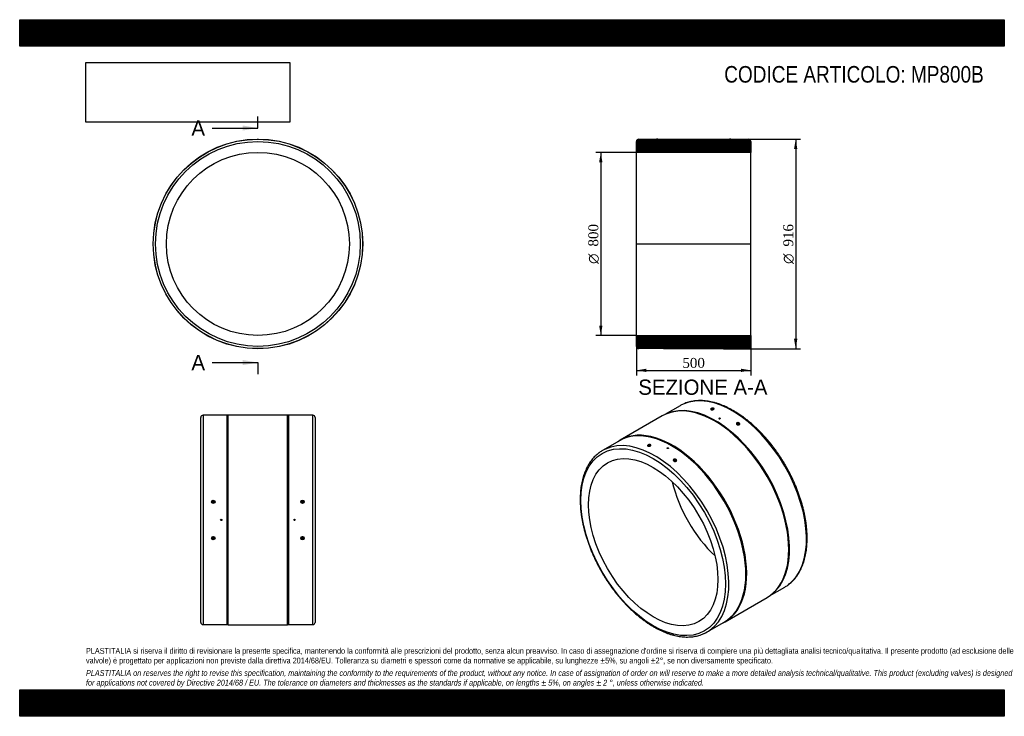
# Model space of a CAD drawing. Header units: millimetres. Extents: x 0 to 4304, y 0 to 3043.
import ezdxf
from ezdxf.enums import TextEntityAlignment as Align
from ezdxf.lldxf.tags import DXFTag

# ---------------------------------------------------------------- set-up
doc = ezdxf.new("R2010")
doc.units = ezdxf.units.MM
doc.header["$LTSCALE"] = 14.492754
for name, color, linetype in [('Default', 7, 'Continuous'), ('DV4_Default', 7, 'Continuous'), ('MP800B', 7, 'Continuous')]:
    doc.layers.add(name, color=color, linetype=linetype)
doc.styles.add('SEACAD_Solid_Edge_ANSI', font='seans.ttf')
doc.styles.add('SEACAD_Solid_Edge_ANSI1_Symbols', font='semeca1.ttf')
doc.styles.add('SEACAD_Times_New_Roman', font='times.ttf')
tags = doc.linetypes.add('CENTER2', pattern=[28.575, 19.05, -3.175, 3.175, -3.175]).pattern_tags.tags
tags[10:11] = [DXFTag(74, 4), DXFTag(75, 0), DXFTag(340, '0'), DXFTag(46, 0.0), DXFTag(50, 0.0), DXFTag(44, 0.0), DXFTag(45, 0.0)]
tags[8:9] = [DXFTag(74, 4), DXFTag(75, 0), DXFTag(340, '0'), DXFTag(46, 0.0), DXFTag(50, 0.0), DXFTag(44, 0.0), DXFTag(45, 0.0)]
tags[6:7] = [DXFTag(74, 4), DXFTag(75, 0), DXFTag(340, '0'), DXFTag(46, 0.0), DXFTag(50, 0.0), DXFTag(44, 0.0), DXFTag(45, 0.0)]
tags[4:5] = [DXFTag(74, 4), DXFTag(75, 0), DXFTag(340, '0'), DXFTag(46, 0.0), DXFTag(50, 0.0), DXFTag(44, 0.0), DXFTag(45, 0.0)]
doc.dimstyles.new('ANSImm', dxfattribs={"dimtxt": 43.478261, "dimasz": 43.478261, "dimexe": 21.73913, "dimexo": 0, "dimgap": 10.869565, "dimtad": 1, "dimdsep": 46, "dimtxsty": 'SEACAD_Times_New_Roman', "dimblk1": '_SE_FILLED', "dimblk2": '_SE_FILLED', "dimsah": 1, "dimcen": 21.73913, "dimazin": 0, "dimtfac": 0.85, "dimtdec": 3, "dimtofl": 0, "dimtmove": 0, "dimatfit": 3, "dimfxl": 1, "dimarcsym": 0})
picture_1 = doc.add_image_def('image1.jpg', size_in_pixel=(4302, 1260))

# ---------------------------------------------------------------- blocks, each defined once
blk = doc.blocks.new('SE')
at = {"layer": 'MP800B', "color": 7, "linetype": 'Continuous'}
for p, q in [((1038.4, 2521.6), (1044.4, 2521.6)), ((1038.4, 2521.6), (1038.4, 2521.4)), ((1044.4, 2521.4), (1044.4, 2521.6))]:
    blk.add_line(p, q, dxfattribs=at)
for radius in [458, 457.5, 447.5, 400]:
    blk.add_circle((1041.4, 2063.9), radius, dxfattribs=at)
blk = doc.blocks.new('SE1')
at = {"layer": 'MP800B', "color": 7, "linetype": 'Continuous'}
for p, q in [((2887.3, 1357), (2820.2, 1318.3)), ((3026.5, 1339.7), (3026.5, 1339.2)), ((3030.5, 1339.7), (3030.4, 1340.2)), ((2809.3, 1312.6), (2625.4, 1206.4)), ((2829.8, 1322.5), (2826, 1320.9)), ((3056.5, 1301.9), (3056.5, 1301.7)), ((3062.5, 1301.7), (3062.5, 1301.9)), ((3138, 1275.9), (3137.6, 1273.5)), ((3141.6, 1272.9), (3142, 1275.2)), ((2622.1, 1203.9), (2547.9, 1161.1)), ((2750.7, 1180.5), (2750.8, 1180)), ((2754.7, 1180.5), (2754.7, 1181)), ((2830.2, 1171.2), (2830.2, 1171.1)), ((2836.2, 1171.1), (2836.2, 1171.2)), ((2862.3, 1116.7), (2861.9, 1114.3)), ((2865.8, 1113.7), (2866.2, 1116)), ((3277.7, 525.9), (3344.8, 564.6)), ((3083.4, 413.1), (3267.3, 519.3)), ((3282.9, 529.6), (3286.2, 532.1)), ((3005.4, 368.7), (3079.6, 411.5))]:
    blk.add_line(p, q, dxfattribs=at)
for centre, major_axis, ratio, start_param, end_param in [((3116.1, 960.8), (228.8, -396.2), 0.57735, 0.05691, 3.086556), ((3038.3, 915.9), (229, -396.6), 0.57735, 0, 3.141593), ((3041.8, 918), (228.8, -396.2), 0.57735, 0.07077, 3.070823), ((3116.1, 960.8), (228.8, -396.2), 0.57735, 3.086556, 3.141593), ((3028.5, 1340), (-1.98, -0.28), 0.468323, 2.282914, 6.283185), ((3028.5, 1340), (-1.98, -0.28), 0.468323, 0, 0.66184), ((2854.4, 809.8), (229, -396.6), 0.57735, 0, 3.188324), ((2850.9, 807.7), (228.8, -396.2), 0.57735, 0, 3.141593), ((2776.6, 764.9), (-228.8, 396.2), 0.57735, 3.194855, 6.230344), ((2776.6, 764.9), (-228.8, 396.2), 0.57735, 6.230344, 6.283185), ((2752.7, 1180.8), (1.98, 0.28), 0.468323, 0, 3.786323), ((2752.7, 1180.8), (1.98, 0.28), 0.468323, 5.576924, 6.283185), ((2776.6, 764.9), (-228.8, 396.2), 0.57735, 0, 0.057791), ((3123.1, 964.9), (200, -346.4), 0.57735, 4.225694, 5.199084), ((3116.1, 960.8), (228.8, -396.2), 0.57735, 0, 0.05691), ((2854.4, 809.8), (229, -396.6), 0.57735, 6.236454, 6.283185), ((2776.6, 764.9), (-228.8, 396.2), 0.57735, 3.085287, 3.194855)]:
    blk.add_ellipse(centre, major_axis=major_axis, ratio=ratio, start_param=start_param, end_param=end_param, dxfattribs=at)
for centre, major_axis, ratio in [((3059.5, 1301.9), (-3, 0), 0.57735), ((3140, 1275.6), (1.97, -0.33), 0.668835), ((2769.6, 760.8), (223.7, -387.5), 0.57735), ((2769.6, 760.8), (200, -346.4), 0.57735), ((2833.2, 1171.2), (3, 0), 0.57735), ((2864.2, 1116.3), (-1.97, 0.33), 0.668835)]:
    blk.add_ellipse(centre, major_axis=major_axis, ratio=ratio, dxfattribs=at)
for points, knots in [([(3358, 573.2), (3358.8, 573.8), (3362.3, 576.2), (3368.8, 581.5), (3376.8, 588.7), (3384.5, 596.7), (3391.7, 605.2), (3398.4, 614.2), (3404.8, 623.8), (3410.6, 634), (3416, 644.7), (3421, 655.8), (3425.4, 667.5), (3429.3, 679.6), (3432.8, 692.2), (3435.7, 705.3), (3438.1, 718.7), (3440, 732.5), (3441.4, 746.7), (3442.2, 761.2), (3442.6, 776), (3442.4, 791.1), (3441.7, 806.4), (3440.4, 822), (3438.7, 837.9), (3436.5, 853.9), (3433.7, 870), (3430.4, 886.4), (3426.7, 902.8), (3422.4, 919.3), (3417.7, 935.9), (3412.5, 952.5), (3406.8, 969.1), (3400.7, 985.7), (3394.2, 1002.3), (3387.1, 1018.8), (3379.7, 1035.2), (3371.9, 1051.5), (3363.6, 1067.7), (3355, 1083.7), (3346, 1099.5), (3336.6, 1115), (3326.9, 1130.4), (3316.8, 1145.4), (3306.5, 1160.2), (3295.8, 1174.7), (3284.9, 1188.8), (3273.6, 1202.6), (3262.2, 1216), (3250.5, 1229), (3238.6, 1241.5), (3226.5, 1253.7), (3214.2, 1265.3), (3201.8, 1276.5), (3189.2, 1287.2), (3176.5, 1297.4), (3163.7, 1307.1), (3150.8, 1316.2), (3137.9, 1324.7), (3124.9, 1332.7), (3111.9, 1340.1), (3098.9, 1346.9), (3085.9, 1353), (3073, 1358.6), (3060.1, 1363.5), (3047.3, 1367.8), (3034.6, 1371.4), (3022, 1374.3), (3009.6, 1376.6), (2997.3, 1378.2), (2985.2, 1379.2), (2973.3, 1379.5), (2961.7, 1379), (2950.3, 1378), (2939.2, 1376.2), (2928.3, 1373.8), (2917.8, 1370.8), (2908.5, 1367.4), (2903.3, 1365.1), (2900.8, 1363.9)], [0, 0, 0, 0, 0.003365, 0.016291, 0.029228, 0.042183, 0.055161, 0.068166, 0.081201, 0.094266, 0.10736, 0.120481, 0.133627, 0.146793, 0.159976, 0.173173, 0.186381, 0.199597, 0.212818, 0.226043, 0.239269, 0.252495, 0.26572, 0.278943, 0.292164, 0.305383, 0.318598, 0.331811, 0.345021, 0.358229, 0.371433, 0.384635, 0.397835, 0.411033, 0.42423, 0.437424, 0.450618, 0.46381, 0.477001, 0.490192, 0.503383, 0.516574, 0.529765, 0.542957, 0.556149, 0.569342, 0.582537, 0.595733, 0.608931, 0.622131, 0.635334, 0.648539, 0.661746, 0.674957, 0.688171, 0.701388, 0.714609, 0.727832, 0.741059, 0.754289, 0.767522, 0.780756, 0.793991, 0.807227, 0.82046, 0.833689, 0.846911, 0.860125, 0.873326, 0.886512, 0.899678, 0.912821, 0.925938, 0.939026, 0.952083, 0.965109, 0.978105, 0.991075, 1, 1, 1, 1]), ([(3033.3, 1340.8), (3032.6, 1340.4), (3030.9, 1339.7), (3028, 1339.1), (3025.1, 1339.1), (3022.6, 1339.6), (3021, 1340.6), (3020.4, 1341.9), (3021, 1343.4), (3022.7, 1344.7), (3025.2, 1345.8), (3028.1, 1346.4), (3031, 1346.4), (3033.5, 1345.9), (3035.1, 1344.9), (3035.7, 1343.5), (3035.1, 1342.1), (3034, 1341.2), (3033.3, 1340.8)], [0, 0, 0, 0, 0.062478, 0.124978, 0.187492, 0.25, 0.312507, 0.375022, 0.437517, 0.500002, 0.562487, 0.624981, 0.687494, 0.749999, 0.812509, 0.875023, 0.937521, 1, 1, 1, 1]), ([(3033.8, 1341), (3033.9, 1341), (3034.4, 1341.5), (3034.9, 1342.6), (3034.3, 1343.8), (3032.9, 1344.6), (3030.9, 1345.1), (3028.2, 1345), (3025.6, 1344.5), (3023.6, 1343.6), (3022.1, 1342.5), (3021.5, 1341.2), (3022, 1340.1), (3022.7, 1339.6), (3023, 1339.5)], [0.0454311, 0.0454311, 0.0454311, 0.0454311, 0.0541477, 0.1251483, 0.1960082, 0.2500017, 0.3039851, 0.374849, 0.445847, 0.4999989, 0.5541435, 0.6251487, 0.6960073, 0.7263062, 0.7263062, 0.7263062, 0.7263062]), ([(3057.4, 1300.5), (3057.9, 1300.2), (3058.7, 1300), (3060.3, 1300), (3061.1, 1300.2), (3062.2, 1300.8), (3062.5, 1301.3), (3062.5, 1301.7), (3062.5, 1301.7), (3062.5, 1301.7)], [0, 0, 0, 0, 0.125, 0.125, 0.25, 0.25, 0.375, 0.375, 0.3751037, 0.3751037, 0.3751037, 0.3751037]), ([(3135.1, 1274.8), (3134.4, 1275.4), (3133.3, 1276.6), (3132.8, 1278.6), (3133.4, 1280.5), (3135, 1282), (3137.5, 1282.9), (3140.5, 1283.1), (3143.4, 1282.4), (3145.9, 1281), (3147.5, 1279.2), (3148, 1277.1), (3147.4, 1275.2), (3145.8, 1273.7), (3143.3, 1272.8), (3140.3, 1272.7), (3137.4, 1273.4), (3135.8, 1274.3), (3135.1, 1274.8)], [0, 0, 0, 0, 0.062509, 0.125024, 0.187523, 0.25, 0.312477, 0.374976, 0.437487, 0.500002, 0.562517, 0.625027, 0.687525, 0.749999, 0.812478, 0.874978, 0.937491, 1, 1, 1, 1]), ([(3142.3, 1272.8), (3142.5, 1272.8), (3143.5, 1273), (3144.9, 1273.5), (3146.3, 1274.8), (3147, 1276.5), (3146.4, 1278.4), (3145, 1279.9), (3143, 1281), (3140.3, 1281.7), (3137.7, 1281.5), (3135.7, 1280.7), (3134.2, 1279.5), (3133.6, 1277.8), (3134.2, 1275.9), (3135.2, 1274.9), (3135.7, 1274.5)], [0.1758043, 0.1758043, 0.1758043, 0.1758043, 0.1958493, 0.2500019, 0.3041443, 0.3751454, 0.446006, 0.4999989, 0.5539845, 0.6248524, 0.6958483, 0.7499994, 0.8041435, 0.8751468, 0.9460107, 1, 1, 1, 1]), ([(2747, 1180.5), (2746.3, 1180.7), (2745.2, 1181.4), (2744.6, 1182.7), (2745.3, 1184.1), (2746.9, 1185.5), (2749.4, 1186.5), (2752.3, 1187.2), (2755.3, 1187.2), (2757.7, 1186.7), (2759.4, 1185.7), (2759.9, 1184.3), (2759.3, 1182.9), (2757.7, 1181.5), (2755.2, 1180.5), (2752.2, 1179.9), (2749.3, 1179.9), (2747.7, 1180.2), (2747, 1180.5)], [0, 0, 0, 0, 0.062509, 0.125024, 0.187523, 0.25, 0.312477, 0.374976, 0.437487, 0.500002, 0.562517, 0.625027, 0.687525, 0.749999, 0.812478, 0.874978, 0.937491, 1, 1, 1, 1]), ([(2758.1, 1181.8), (2758.1, 1181.8), (2758.6, 1182.3), (2759.1, 1183.4), (2758.5, 1184.6), (2757.1, 1185.4), (2755.1, 1185.8), (2752.5, 1185.8), (2749.8, 1185.3), (2747.8, 1184.4), (2746.4, 1183.3), (2745.7, 1182), (2746.2, 1181.1), (2746.5, 1180.8)], [0.2954316, 0.2954316, 0.2954316, 0.2954316, 0.3041443, 0.3751454, 0.446006, 0.4999989, 0.5539845, 0.6248524, 0.6958483, 0.7499994, 0.8041435, 0.8751468, 0.9445986, 0.9445986, 0.9445986, 0.9445986]), ([(2836.2, 1171.1), (2836.2, 1171.1), (2836.2, 1171.1), (2836.2, 1170.6), (2835.9, 1170.2), (2834.8, 1169.5), (2834, 1169.3), (2832.4, 1169.3), (2831.6, 1169.5), (2830.5, 1170.2), (2830.2, 1170.6), (2830.2, 1171.1), (2830.2, 1171.1), (2830.2, 1171.1)], [0.1248683, 0.1248683, 0.1248683, 0.1248683, 0.125, 0.125, 0.25, 0.25, 0.375, 0.375, 0.5, 0.5, 0.625, 0.625, 0.6252552, 0.6252552, 0.6252552, 0.6252552]), ([(2534.8, 1152.6), (2533.9, 1152), (2530.4, 1149.6), (2523.9, 1144.2), (2515.9, 1137), (2508.2, 1129), (2501, 1120.6), (2494.3, 1111.5), (2487.9, 1101.9), (2482.1, 1091.7), (2476.7, 1081.1), (2471.7, 1069.9), (2467.3, 1058.2), (2463.4, 1046.1), (2459.9, 1033.5), (2457, 1020.5), (2454.6, 1007), (2452.7, 993.2), (2451.3, 979.1), (2450.5, 964.6), (2450.1, 949.7), (2450.3, 934.6), (2451, 919.3), (2452.2, 903.7), (2454, 887.9), (2456.2, 871.8), (2459, 855.7), (2462.3, 839.4), (2466, 822.9), (2470.3, 806.4), (2475, 789.8), (2480.2, 773.2), (2485.8, 756.6), (2492, 740), (2498.5, 723.4), (2505.6, 706.9), (2513, 690.5), (2520.8, 674.2), (2529.1, 658), (2537.7, 642), (2546.7, 626.3), (2556.1, 610.7), (2565.8, 595.3), (2575.9, 580.3), (2586.2, 565.5), (2596.9, 551), (2607.8, 536.9), (2619.1, 523.1), (2630.5, 509.7), (2642.2, 496.7), (2654.1, 484.2), (2666.2, 472), (2678.5, 460.4), (2690.9, 449.2), (2703.5, 438.5), (2716.2, 428.3), (2729, 418.6), (2741.9, 409.5), (2754.8, 401), (2767.8, 393), (2780.8, 385.6), (2793.8, 378.8), (2806.8, 372.7), (2819.7, 367.1), (2832.6, 362.2), (2845.4, 357.9), (2858.1, 354.3), (2870.7, 351.4), (2883.1, 349.1), (2895.4, 347.5), (2907.5, 346.5), (2919.4, 346.3), (2931, 346.7), (2942.4, 347.7), (2953.5, 349.5), (2964.4, 351.9), (2974.9, 354.9), (2984.1, 358.3), (2989.2, 360.6), (2991.5, 361.6)], [0, 0, 0, 0, 0.003462, 0.016392, 0.029333, 0.042292, 0.055274, 0.068284, 0.081323, 0.094393, 0.107491, 0.120616, 0.133766, 0.146936, 0.160124, 0.173325, 0.186538, 0.199758, 0.212983, 0.226212, 0.239443, 0.252673, 0.265902, 0.27913, 0.292355, 0.305578, 0.318798, 0.332015, 0.345229, 0.358441, 0.37165, 0.384857, 0.398061, 0.411263, 0.424464, 0.437662, 0.45086, 0.464057, 0.477253, 0.490448, 0.503643, 0.516838, 0.530034, 0.543229, 0.556426, 0.569624, 0.582823, 0.596023, 0.609225, 0.62243, 0.635637, 0.648846, 0.662058, 0.675273, 0.688491, 0.701713, 0.714937, 0.728165, 0.741397, 0.754631, 0.767868, 0.781106, 0.794346, 0.807585, 0.820823, 0.834056, 0.847283, 0.860501, 0.873707, 0.886897, 0.900067, 0.913215, 0.926336, 0.939428, 0.952489, 0.965519, 0.97852, 0.991494, 1, 1, 1, 1]), ([(2869.9, 1114.6), (2869.2, 1114.2), (2867.5, 1113.6), (2864.6, 1113.5), (2861.7, 1114.2), (2859.2, 1115.5), (2857.6, 1117.4), (2857, 1119.4), (2857.6, 1121.3), (2859.3, 1122.8), (2861.8, 1123.7), (2864.7, 1123.8), (2867.6, 1123.2), (2870.1, 1121.8), (2871.7, 1120), (2872.3, 1117.9), (2871.7, 1116), (2870.5, 1115), (2869.9, 1114.6)], [0, 0, 0, 0, 0.062478, 0.124978, 0.187492, 0.25, 0.312507, 0.375022, 0.437517, 0.500002, 0.562487, 0.624981, 0.687494, 0.749999, 0.812509, 0.875023, 0.937521, 1, 1, 1, 1]), ([(2869, 1114.4), (2869.6, 1114.7), (2870.6, 1115.5), (2871.2, 1117.3), (2870.6, 1119.2), (2869.2, 1120.7), (2867.2, 1121.8), (2864.6, 1122.5), (2861.9, 1122.3), (2859.9, 1121.5), (2858.5, 1120.3), (2857.8, 1118.6), (2858.4, 1116.7), (2859.7, 1115.4), (2860.7, 1114.7), (2861.2, 1114.5)], [0, 0, 0, 0, 0.0541477, 0.1251483, 0.1960083, 0.2500017, 0.3039851, 0.374849, 0.445847, 0.4999989, 0.5541435, 0.6251487, 0.6960073, 0.7499996, 0.7907872, 0.7907872, 0.7907872, 0.7907872]), ([(2867.2, 1113.7), (2867.2, 1113.7), (2867.9, 1113.9), (2868.5, 1114.1), (2869, 1114.4)], [0.94568075, 0.94568075, 0.94568075, 0.94568075, 0.9458516, 1, 1, 1, 1])]:
    blk.add_open_spline(points, degree=3, knots=knots, dxfattribs=at)
for points in [[(3056.5, 1301.7), (3056.5, 1301.3), (3056.8, 1300.8), (3057.4, 1300.5)], [(3135.7, 1274.5), (3136.1, 1274.2), (3136.5, 1273.9), (3137, 1273.7)]]:
    blk.add_open_spline(points, degree=3, dxfattribs=at)
blk = doc.blocks.new('SE2')
at = {"layer": 'MP800B', "color": 7, "linetype": 'Continuous'}
for p, q in [((791.4, 410.4), (791.4, 1305.4)), ((801.4, 1315.4), (801.4, 400.4)), ((906.4, 1315.4), (801.4, 1315.4)), ((911.4, 1315.9), (906.4, 1315.4)), ((906.4, 400.4), (906.4, 1315.4)), ((911.4, 399.9), (911.4, 1315.9)), ((1171.4, 1315.9), (911.4, 1315.9)), ((1171.4, 399.9), (1171.4, 1315.9)), ((1176.4, 1315.4), (1171.4, 1315.9)), ((1176.4, 400.4), (1176.4, 1315.4)), ((1281.4, 1315.4), (1176.4, 1315.4)), ((1281.4, 400.4), (1281.4, 1315.4)), ((1291.4, 1305.4), (1291.4, 410.4)), ((844.4, 936.7), (844.4, 934.7)), ((848.4, 934.7), (848.4, 936.7)), ((1234.4, 936.7), (1234.4, 934.7)), ((1238.4, 934.7), (1238.4, 936.7)), ((844.4, 781), (844.4, 779)), ((848.4, 779), (848.4, 781)), ((1234.4, 781), (1234.4, 779)), ((1238.4, 779), (1238.4, 781)), ((801.4, 400.4), (906.4, 400.4)), ((906.4, 400.4), (911.4, 399.9)), ((911.4, 399.9), (1171.4, 399.9)), ((1171.4, 399.9), (1176.4, 400.4)), ((1176.4, 400.4), (1281.4, 400.4))]:
    blk.add_line(p, q, dxfattribs=at)
for centre, radius in [((846.4, 937.3), 7.44), ((846.4, 937.1), 6.45), ((1236.4, 937.3), 7.44), ((1236.4, 937.1), 6.45), ((881.4, 857.9), 3), ((1201.4, 857.9), 3), ((846.4, 778.4), 7.44), ((846.4, 778.6), 6.45), ((1236.4, 778.4), 7.44), ((1236.4, 778.6), 6.45)]:
    blk.add_circle(centre, radius, dxfattribs=at)
for centre, start, end in [((801.4, 1305.4), 90, 180), ((1281.4, 1305.4), 0, 90), ((801.4, 410.4), 180, 270), ((1281.4, 410.4), 270, 0)]:
    blk.add_arc(centre, 10, start, end, dxfattribs=at)
for centre, major_axis, start_param, end_param in [((846.4, 934.7), (-6.5, 0), 3.319027, 6.090219), ((846.4, 934.7), (-2, 0), 0, 3.141593), ((1236.4, 934.7), (-6.5, 0), 3.323135, 6.097524), ((1236.4, 934.7), (2, 0), 3.141593, 6.283185), ((846.4, 781), (-6.5, 0), 0.192971, 2.964176), ((846.4, 781), (2, 0), 0, 3.141593), ((1236.4, 781), (-6.5, 0), 0.185671, 2.960062), ((1236.4, 781), (-2, 0), 3.141593, 6.283185)]:
    blk.add_ellipse(centre, major_axis=major_axis, ratio=0.984808, start_param=start_param, end_param=end_param, dxfattribs=at)
for centre in [(846.4, 936.7), (1236.4, 936.7), (846.4, 779), (1236.4, 779)]:
    blk.add_ellipse(centre, major_axis=(-2, 0), ratio=0.984808, dxfattribs=at)
blk = doc.blocks.new('SE4')
at = {"color": 7, "linetype": 'Continuous', "style": 'SEACAD_Solid_Edge_ANSI'}
blk.add_text('A', height=66.7, dxfattribs=at).set_placement((750.7, 2603.5), align=Align.TOP_LEFT)
blk = doc.blocks.new('SE5')
at = {"color": 7, "linetype": 'Continuous', "style": 'SEACAD_Solid_Edge_ANSI'}
blk.add_text('A', height=66.7, dxfattribs=at).set_placement((750.7, 1578.8), align=Align.TOP_LEFT)
blk = doc.blocks.new('SEANNOT_GROUP')
at = {"linetype": 'Continuous'}
blk.add_hatch(color=7, dxfattribs=at).paths.add_polyline_path([(974.7, 2559.1), (1041.4, 2570.2), (974.7, 2581.3)])
at = {"color": 7, "linetype": 'Continuous'}
blk.add_lwpolyline([(841.4, 2570.2), (1041.4, 2570.2)], dxfattribs=at)
blk = doc.blocks.new('SEANNOT_GROUP1')
at = {"linetype": 'Continuous'}
blk.add_hatch(color=7, dxfattribs=at).paths.add_polyline_path([(974.7, 1534.4), (1041.4, 1545.5), (974.7, 1556.6)])
at = {"color": 7, "linetype": 'Continuous'}
blk.add_lwpolyline([(841.4, 1545.5), (1041.4, 1545.5)], dxfattribs=at)
blk = doc.blocks.new('SE3')
at = {"layer": 'Default', "color": 7, "linetype": 'CENTER2'}
for p, q in [((1041.4, 2570.2), (1041.4, 2620.2)), ((1041.4, 1545.5), (1041.4, 1495.5))]:
    blk.add_line(p, q, dxfattribs=at)
at = {"layer": 'Default', "color": 7, "linetype": 'CENTER2', "const_width": 0.0001}
blk.add_lwpolyline([(1041.4, 2570.2), (1041.4, 1545.5)], dxfattribs=at)
at = {"layer": 'Default'}
for name in ['SE4', 'SEANNOT_GROUP', 'SE5', 'SEANNOT_GROUP1']:
    blk.add_blockref(name, (0, 0), dxfattribs=at)
blk = doc.blocks.new('SE6')
at = {"layer": 'MP800B', "linetype": 'Continuous'}
h = blk.add_hatch(dxfattribs=at)
h.set_pattern_fill('LINE', scale=0.629921, angle=45, style=0)
edge = h.paths.add_edge_path()
edge.add_line((3109.3, 2521.6), (3103.3, 2521.6))
edge.add_line((3103.3, 2521.6), (3103.3, 2521.4))
edge.add_line((3103.3, 2521.4), (3081.3, 2521.4))
edge.add_line((3081.3, 2521.4), (3076.3, 2521.9))
edge.add_line((3076.3, 2521.9), (2816.3, 2521.9))
edge.add_line((2816.3, 2521.9), (2811.3, 2521.4))
edge.add_line((2811.3, 2521.4), (2789.3, 2521.4))
edge.add_line((2789.3, 2521.4), (2789.3, 2521.6))
edge.add_line((2789.3, 2521.6), (2783.3, 2521.6))
edge.add_line((2783.3, 2521.6), (2783.3, 2521.4))
edge.add_line((2783.3, 2521.4), (2706.3, 2521.4))
edge.add_arc((2706.3, 2511.4), 10, 90, 180)
edge.add_line((2696.3, 2511.4), (2696.3, 2463.9))
edge.add_line((2696.3, 2463.9), (3196.3, 2463.9))
edge.add_line((3196.3, 2463.9), (3196.3, 2511.4))
edge.add_arc((3186.3, 2511.4), 10, 0, 90)
edge.add_line((3186.3, 2521.4), (3109.3, 2521.4))
edge.add_line((3109.3, 2521.4), (3109.3, 2521.6))
h = blk.add_hatch(dxfattribs=at)
h.set_pattern_fill('LINE', scale=0.629921, angle=45, style=0)
edge = h.paths.add_edge_path()
edge.add_line((3196.3, 1663.9), (2696.3, 1663.9))
edge.add_line((2696.3, 1663.9), (2696.3, 1616.4))
edge.add_arc((2706.3, 1616.4), 10, 180, 270)
edge.add_line((2706.3, 1606.4), (2811.3, 1606.4))
edge.add_line((2811.3, 1606.4), (2816.3, 1605.9))
edge.add_line((2816.3, 1605.9), (3076.3, 1605.9))
edge.add_line((3076.3, 1605.9), (3081.3, 1606.4))
edge.add_line((3081.3, 1606.4), (3186.3, 1606.4))
edge.add_arc((3186.3, 1616.4), 10, 270, 360)
edge.add_line((3196.3, 1616.4), (3196.3, 1663.9))
at = {"layer": 'DV4_Default', "color": 7, "linetype": 'CENTER2'}
blk.add_line((2694.6, 2063.9), (3198.1, 2063.9), dxfattribs=at)
at = {"layer": 'MP800B', "color": 7, "linetype": 'Continuous'}
for p, q in [((2696.3, 2463.9), (2696.3, 2511.4)), ((2706.3, 2521.4), (2783.3, 2521.4)), ((2789.3, 2521.6), (2783.3, 2521.6)), ((2783.3, 2521.6), (2783.3, 2521.4)), ((2789.3, 2521.4), (2789.3, 2521.6)), ((2789.3, 2521.4), (2811.3, 2521.4)), ((2811.3, 2521.4), (2816.3, 2521.9)), ((2816.3, 2521.9), (3076.3, 2521.9)), ((3076.3, 2521.9), (3081.3, 2521.4)), ((3081.3, 2521.4), (3103.3, 2521.4)), ((3109.3, 2521.6), (3103.3, 2521.6)), ((3103.3, 2521.6), (3103.3, 2521.4)), ((3109.3, 2521.4), (3109.3, 2521.6)), ((3109.3, 2521.4), (3186.3, 2521.4)), ((3196.3, 2511.4), (3196.3, 2463.9)), ((2696.3, 1663.9), (2696.3, 2463.9)), ((3196.3, 2463.9), (2696.3, 2463.9)), ((3196.3, 1663.9), (3196.3, 2463.9)), ((2696.3, 1663.9), (3196.3, 1663.9)), ((2696.3, 1616.4), (2696.3, 1663.9)), ((3196.3, 1663.9), (3196.3, 1616.4)), ((2811.3, 1606.4), (2706.3, 1606.4)), ((2816.3, 1605.9), (2811.3, 1606.4)), ((3076.3, 1605.9), (2816.3, 1605.9)), ((3081.3, 1606.4), (3076.3, 1605.9)), ((3186.3, 1606.4), (3081.3, 1606.4))]:
    blk.add_line(p, q, dxfattribs=at)
for centre, start, end in [((2706.3, 2511.4), 90, 180), ((3186.3, 2511.4), 0, 90), ((2706.3, 1616.4), 180, 270), ((3186.3, 1616.4), 270, 0)]:
    blk.add_arc(centre, 10, start, end, dxfattribs=at)
blk = doc.blocks.new('DMBLK6')
at = {"layer": 'Default', "linetype": 'Continuous'}
for points in [[(2739.8, 1504.1), (2739.8, 1518.6), (2696.3, 1511.3)], [(3152.9, 1504.1), (3196.3, 1511.3), (3152.9, 1518.6)]]:
    blk.add_hatch(color=7, dxfattribs=at).paths.add_polyline_path(points)
at = {"layer": 'Default', "color": 7, "linetype": 'Continuous'}
for p, q in [((2696.3, 1640.2), (2696.3, 1489.6)), ((3196.3, 1640.2), (3196.3, 1489.6)), ((2696.3, 1511.3), (3196.3, 1511.3))]:
    blk.add_line(p, q, dxfattribs=at)
at = {"layer": 'Default', "color": 7, "linetype": 'Continuous', "style": 'SEACAD_Times_New_Roman'}
blk.add_text('500', height=43.48, dxfattribs=at).set_placement((2896.9, 1565.7), align=Align.TOP_LEFT)
blk = doc.blocks.new('_SE_FILLED')
at = {"color": 0}
blk.add_line((0, 0), (-1, 0), dxfattribs=at)
blk.add_solid([(0, 0), (-1, -0.1665), (-1, 0.1665), (0, 0)], dxfattribs=at)
blk = doc.blocks.new('GDimGGroup')
at = {"layer": 'Default', "linetype": 'Continuous'}
for points in [[(3399.6, 2478.4), (3392.4, 2521.9), (3385.1, 2478.4)], [(3399.6, 1649.4), (3385.1, 1649.4), (3392.4, 1605.9)]]:
    blk.add_hatch(color=7, dxfattribs=at).paths.add_polyline_path(points)
at = {"layer": 'Default', "color": 7, "linetype": 'Continuous'}
for p, q in [((3076.3, 2521.9), (3414.1, 2521.9)), ((3392.4, 2521.9), (3392.4, 1605.9)), ((3076.3, 1605.9), (3414.1, 1605.9))]:
    blk.add_line(p, q, dxfattribs=at)
for s, height, style, p in [('916', 43.48, 'SEACAD_Times_New_Roman', (3338, 2052.3)), ('O', 43.5, 'SEACAD_Solid_Edge_ANSI1_Symbols', (3338, 1976.6))]:
    blk.add_text(s, height=height, rotation=90, dxfattribs=dict(at, style=style)).set_placement(p, align=Align.TOP_LEFT)
blk = doc.blocks.new('GDimGGroup1')
at = {"layer": 'Default', "linetype": 'Continuous'}
for points in [[(2533.1, 2420.4), (2547.6, 2420.4), (2540.4, 2463.9)], [(2533.1, 1707.4), (2540.4, 1663.9), (2547.6, 1707.4)]]:
    blk.add_hatch(color=7, dxfattribs=at).paths.add_polyline_path(points)
at = {"layer": 'Default', "color": 7, "linetype": 'Continuous'}
for p, q in [((2696.3, 2463.9), (2518.6, 2463.9)), ((2540.4, 2463.9), (2540.4, 1663.9)), ((2696.3, 1663.9), (2518.6, 1663.9))]:
    blk.add_line(p, q, dxfattribs=at)
for s, height, style, p in [('800', 43.48, 'SEACAD_Times_New_Roman', (2486, 2052.3)), ('O', 43.5, 'SEACAD_Solid_Edge_ANSI1_Symbols', (2486, 1976.6))]:
    blk.add_text(s, height=height, rotation=90, dxfattribs=dict(at, style=style)).set_placement(p, align=Align.TOP_LEFT)

msp = doc.modelspace()

# ---------------------------------------------------------------- hatches: boundary and pattern name
at = {"layer": 'Default', "linetype": 'Continuous'}
h = msp.add_hatch(dxfattribs=at)
h.set_pattern_fill('LINE', scale=0.6299213, angle=45, style=0)
h.paths.add_polyline_path([(4304.348, 2927.536), (4304.348, 3043.478), (0, 3043.478), (0, 2927.536)])
for points in [[(4304.348, 2927.536), (4304.348, 3043.478), (0, 3043.478), (0, 2927.536)], [(4304.348, 0), (4304.348, 115.942), (0, 115.942), (0, 0)]]:
    msp.add_hatch(color=7, dxfattribs=at).paths.add_polyline_path(points)
h = msp.add_hatch(dxfattribs=at)
h.set_pattern_fill('LINE', scale=0.629921, angle=45, style=0)
h.paths.add_polyline_path([(4304.348, 0), (4304.348, 115.942), (0, 115.942), (0, 0)])

# ---------------------------------------------------------------- linework, layer by layer
at = {"layer": 'Default', "color": 7, "linetype": 'Continuous'}
for p, q in [((0, 3043.478), (4304.348, 3043.478)), ((0, 2927.536), (0, 3043.478)), ((4304.348, 3043.478), (4304.348, 2927.536)), ((4304.348, 2927.536), (0, 2927.536)), ((0, 115.942), (4304.348, 115.942)), ((0, 0), (0, 115.942)), ((4304.348, 115.942), (4304.348, 0)), ((4304.348, 0), (0, 0))]:
    msp.add_line(p, q, dxfattribs=at)

# ---------------------------------------------------------------- block references
at = {"layer": 'Default'}
for name in ['SE3', 'SE', 'SE6', 'GDimGGroup', 'GDimGGroup1', 'SE1', 'SE2']:
    msp.add_blockref(name, (0, 0), dxfattribs=at)

# ---------------------------------------------------------------- texts
at = {"layer": 'Default', "color": 7, "linetype": 'Continuous', "style": 'SEACAD_Solid_Edge_ANSI'}
msp.add_text('SEZIONE A-A', height=66.66667, dxfattribs=at).set_placement((2704.217, 1471.226), align=Align.TOP_LEFT)
at = {"layer": 'Default', "attachment_point": 1}
for s, insert, char_height, width in [('{\\fArial Narrow|b0||i0||c0|p34;\\C7;\\H72.46376812;\\W1.;CODICE ARTICOLO: MP800B}', (3080.003, 2841.065), 72.46377, 1149.26952), ("{\\fArial Narrow|b0||i0||c0|p34;\\C7;\\H25.36231884;\\W1.;PLASTITALIA si riserva il diritto di revisionare la presente specifica, mantenendo la conformità alle prescrizioni del prodotto, senza alcun preavviso. In caso di assegnazione d'ordine si riserva di compiere una più dettagliata analisi tecnico/qualitativa. Il presente prodotto (ad esclusione delle \\P}{\\fArial Narrow|b0||i0||c0|p34;\\C7;\\H25.36231884;\\W1.;valvole) è progettato per applicazioni non previste dalla direttiva 2014/68/EU. Tolleranza su diametri e spessori come da normative se applicabile, su lunghezze ±5%, su angoli ±2°, se non diversamente specificato.\\P}{\\fArial Narrow|b0||i0||c0|p34;\\C7;\\H7.246376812;\\W1.;   \\P}{\\fArial Narrow|b0||i1||c0|p34;\\C7;\\H25.36231884;\\W1.;PLASTITALIA on reserves the right to revise this specification, maintaining the conformity to the requirements of the product, without any notice. In case of assignation of order on will reserve to make a more detailed analysis technical/qualitative. This product (excluding valves) is designed \\P}{\\fArial Narrow|b0||i1||c0|p34;\\C7;\\H25.36231884;\\W1.;for applications not covered by Directive 2014/68 / EU. The tolerance on diameters and thicknesses as the standards if applicable, on lengths ± 5%, on angles ± 2 °, unless otherwise indicated.\\P}", (289.855, 298.585), 25.362319, 3724.63768)]:
    msp.add_mtext(s, dxfattribs=dict(at, insert=insert, char_height=char_height, width=width))

# ---------------------------------------------------------------- dimensions: what is measured, and where the dimension line sits
at = {"layer": 'Default', "color": 7, "linetype": 'Continuous'}
dim = msp.add_linear_dim(base=(2696.349, 1511.322), p1=(2696.349, 1640.166), p2=(3196.349, 1640.166), angle=0, text='\\A1;<>', dimstyle='ANSImm', dxfattribs=at)
dim.commit()
dim.dimension.update_dxf_attribs({"geometry": 'DMBLK6', "text_midpoint": (2946.349, 1511.322), "dimtype": 161})

# ---------------------------------------------------------------- pictures from other files: only their frames are drawn
image = msp.add_image(picture_1, insert=(289.855, 2595.698), size_in_units=(890.683, 260.87))
image.dxf.flags = 7

doc.saveas('drawing.dxf')
